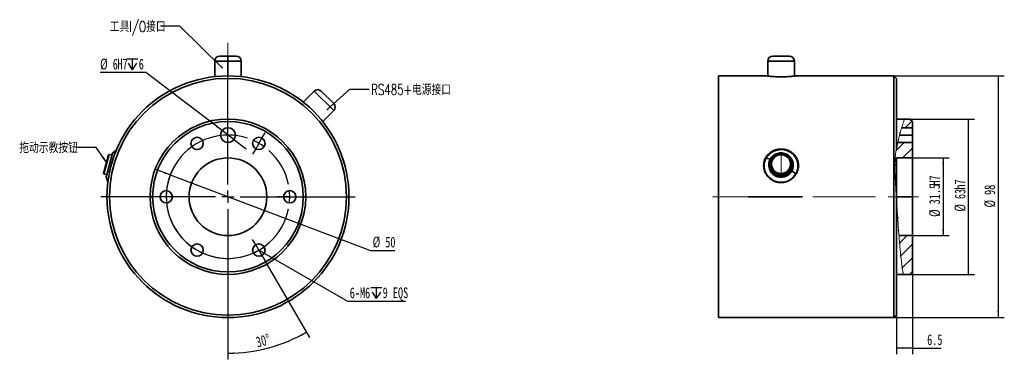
# Model space of a CAD drawing. Header units: millimetres. Extents: x 57 to 379, y 73 to 184.
import ezdxf

# ---------------------------------------------------------------- set-up
doc = ezdxf.new("R2010")
doc.units = ezdxf.units.MM
doc.linetypes.add('CENTERX2', pattern=[20.32, 12.7, -2.54, 2.54, -2.54])
doc.layers.add('10', color=7, linetype='Continuous')
doc.styles.add('SLDTEXTSTYLE0', font='TXT', dxfattribs={"width": 0.7})
doc.styles.add('SLDTEXTSTYLE1', font='TXT', dxfattribs={"width": 0.7, "bigfont": 'bigfont'})
doc.dimstyles.new('SLDDIMSTYLE0', dxfattribs={"dimtxt": 3.5, "dimasz": 2.1, "dimexe": 0, "dimexo": 0.0625, "dimgap": 0.875, "dimtad": 0, "dimtih": 1, "dimtoh": 1, "dimdec": 3, "dimlfac": 1.24, "dimrnd": 1e-09, "dimzin": 12, "dimdsep": 46, "dimtxsty": 'SLDTEXTSTYLE0', "dimsah": 1, "dimcen": 0, "dimadec": 0, "dimazin": 3, "dimtfac": 1, "dimtdec": 3, "dimtmove": 0, "dimatfit": 3, "dimfxl": 0, "dimfrac": 2, "dimtolj": 1, "dimtzin": 12, "dimarcsym": 0})
doc.dimstyles.new('SLDDIMSTYLE1', dxfattribs={"dimtxt": 3.5, "dimasz": 2.1, "dimexe": 0, "dimexo": 0.0625, "dimgap": 0.875, "dimtad": 0, "dimtih": 1, "dimtoh": 1, "dimdec": 3, "dimlfac": 1.24, "dimrnd": 1e-09, "dimzin": 12, "dimdsep": 46, "dimtxsty": 'SLDTEXTSTYLE0', "dimsah": 1, "dimcen": 0, "dimadec": 0, "dimazin": 3, "dimtfac": 1, "dimtdec": 3, "dimtmove": 0, "dimatfit": 3, "dimfxl": 0, "dimfrac": 2, "dimtolj": 1, "dimtzin": 12, "dimarcsym": 0})
doc.dimstyles.new('SLDDIMSTYLE2', dxfattribs={"dimtxt": 3.5, "dimasz": 2.1, "dimexe": 0, "dimexo": 0.0625, "dimgap": 0.875, "dimtad": 0, "dimtih": 1, "dimtoh": 1, "dimdec": 3, "dimlfac": 1.24, "dimrnd": 1e-09, "dimzin": 12, "dimdsep": 46, "dimtxsty": 'SLDTEXTSTYLE0', "dimsah": 1, "dimcen": 0, "dimadec": 0, "dimazin": 3, "dimtfac": 1, "dimtdec": 3, "dimtofl": 0, "dimtmove": 0, "dimatfit": 3, "dimfxl": 0, "dimfrac": 2, "dimtolj": 1, "dimtzin": 12, "dimarcsym": 0})
doc.dimstyles.new('SLDDIMSTYLE3', dxfattribs={"dimtxt": 3.5, "dimasz": 2.1, "dimexe": 0, "dimexo": 0.0625, "dimgap": 0.875, "dimtad": 2, "dimdec": 4, "dimlfac": 1.24, "dimzin": 12, "dimdsep": 46, "dimtxsty": 'SLDTEXTSTYLE0', "dimsah": 1, "dimcen": 0.09, "dimazin": 3, "dimtfac": 1, "dimtdec": 3, "dimtofl": 0, "dimtmove": 0, "dimatfit": 3, "dimfxl": 0, "dimfrac": 2, "dimtolj": 1, "dimtzin": 12, "dimarcsym": 0})
doc.dimstyles.new('SLDDIMSTYLE4', dxfattribs={"dimtxt": 0.18, "dimasz": 0.5, "dimexe": 0, "dimexo": 0.0625, "dimgap": 0, "dimtad": 0, "dimtih": 1, "dimtoh": 1, "dimdec": 0, "dimrnd": 1e-09, "dimzin": 0, "dimdsep": 46, "dimtxsty": 'Standard', "dimblk1": 'DOT', "dimblk2": 'DOT', "dimsah": 1, "dimcen": 0.09, "dimadec": 0, "dimazin": 0, "dimtfac": 0.5, "dimtdec": 0, "dimtofl": 0, "dimtmove": 0, "dimatfit": 3, "dimldrblk": 'DOT', "dimfxl": 0, "dimfrac": 2, "dimtolj": 1, "dimtzin": 0, "dimarcsym": 0})
doc.dimstyles.new('SLDDIMSTYLE5', dxfattribs={"dimtxt": 0.18, "dimasz": 2.1, "dimexe": 0, "dimexo": 0.0625, "dimgap": 0, "dimtad": 0, "dimtih": 1, "dimtoh": 1, "dimdec": 0, "dimrnd": 1e-09, "dimzin": 0, "dimdsep": 46, "dimtxsty": 'Standard', "dimsah": 1, "dimcen": 0.09, "dimadec": 0, "dimazin": 0, "dimtfac": 2.1, "dimtdec": 0, "dimtofl": 0, "dimtmove": 0, "dimatfit": 3, "dimfxl": 0, "dimfrac": 2, "dimtolj": 1, "dimtzin": 0, "dimarcsym": 0})
doc.dimstyles.new('SLDDIMSTYLE6', dxfattribs={"dimtxt": 3.5, "dimasz": 2.1, "dimexe": 0, "dimexo": 0.0625, "dimgap": 0.875, "dimtad": 2, "dimdec": 3, "dimlfac": 1.24, "dimrnd": 1e-09, "dimzin": 12, "dimdsep": 46, "dimtxsty": 'SLDTEXTSTYLE0', "dimsah": 1, "dimcen": 0.09, "dimadec": 0, "dimazin": 3, "dimtfac": 1, "dimtdec": 3, "dimtofl": 0, "dimtmove": 0, "dimatfit": 3, "dimfxl": 0, "dimfrac": 2, "dimtolj": 1, "dimtzin": 12, "dimarcsym": 0})

# ---------------------------------------------------------------- blocks, each defined once
blk = doc.blocks.new('_D')
at = {"layer": '10'}
for p, q in [((106.29, 133.29), (101.61, 135.06)), ((106.29, 133.29), (144, 119.02)), ((144, 119.02), (171.64, 108.56)), ((171.64, 108.56), (179.58, 108.56))]:
    blk.add_line(p, q, dxfattribs=at)
blk.add_arc((125.15, 126.15), 20.16, 153.6093, 311.4592, dxfattribs=at)
for points in [[(106.29, 133.29), (104.42, 134.27), (104.24, 133.8)], [(144, 119.02), (145.88, 118.04), (146.06, 118.51)]]:
    blk.add_solid(points, dxfattribs=at)
at = {"layer": '10', "char_height": 3.5, "attachment_point": 1, "style": 'SLDTEXTSTYLE0'}
for s, insert in [('%%c', (172.39, 113.09)), ('50', (176.51, 113.07))]:
    blk.add_mtext(s, dxfattribs=dict(at, insert=insert))
blk = doc.blocks.new('SW_SYMBOL_HOLE_DEPTH')
at = {"layer": '10', "color": 0}
for p, q in [((0, 875), (800, 875)), ((400, 875), (400, 75)), ((100, 555), (400, 75)), ((700, 555), (400, 75))]:
    blk.add_line(p, q, dxfattribs=at)
blk = doc.blocks.new('_D_1')
at = {"layer": '10'}
for p, q in [((98.29, 166.78), (83.41, 166.78)), ((123.22, 147.78), (98.29, 166.78)), ((127.07, 144.85), (123.22, 147.78)), ((127.07, 144.85), (131.05, 141.82))]:
    blk.add_line(p, q, dxfattribs=at)
blk.add_arc((125.15, 146.32), 2.42, 283.108, 0, dxfattribs=at)
for points in [[(123.22, 147.78), (121.7, 149.25), (121.4, 148.86)], [(127.07, 144.85), (128.59, 143.38), (128.89, 143.78)]]:
    blk.add_solid(points, dxfattribs=at)
at = {"layer": '10', "xscale": 0.004511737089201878, "yscale": 0.004511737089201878, "zscale": 0.004511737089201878}
blk.add_blockref('SW_SYMBOL_HOLE_DEPTH', (92.11, 167.3), dxfattribs=at)
at = {"layer": '10', "char_height": 3.5, "attachment_point": 1, "style": 'SLDTEXTSTYLE0'}
for s, insert in [('%%c', (83.41, 171.31)), ('6', (87.52, 171.29)), ('H7', (89.05, 171.29)), ('6', (96.01, 171.29))]:
    blk.add_mtext(s, dxfattribs=dict(at, insert=insert))
blk = doc.blocks.new('_D_2')
at = {"layer": '10'}
for p, q in [((135.23, 108.69), (136.97, 107.69)), ((136.97, 107.69), (164.16, 91.99)), ((164.16, 91.99), (183.17, 91.99))]:
    blk.add_line(p, q, dxfattribs=at)
blk.add_solid([(136.97, 107.69), (138.67, 106.42), (138.92, 106.85)], dxfattribs=at)
at = {"layer": '10', "xscale": 0.004511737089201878, "yscale": 0.004511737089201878, "zscale": 0.004511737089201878}
blk.add_blockref('SW_SYMBOL_HOLE_DEPTH', (171.77, 92.5), dxfattribs=at)
at = {"layer": '10', "char_height": 3.5, "attachment_point": 1, "style": 'SLDTEXTSTYLE0'}
for s, insert in [('6-M6', (164.91, 96.5)), ('9 EQS', (175.67, 96.5))]:
    blk.add_mtext(s, dxfattribs=dict(at, insert=insert))
blk = doc.blocks.new('_D_3')
at = {"layer": '10'}
for p, q in [((137.24, 105.2), (151.73, 80.11)), ((125.15, 84.62), (125.15, 72.98))]:
    blk.add_line(p, q, dxfattribs=at)
blk.add_arc((125.15, 126.15), 51.17, 270, 300, dxfattribs=at)
for points in [[(150.73, 81.84), (148.77, 81.05), (149.01, 80.61)], [(125.15, 74.98), (127.25, 74.78), (127.24, 75.28)]]:
    blk.add_solid(points, dxfattribs=at)
at = {"layer": '10', "insert": (133.95, 80.23), "char_height": 3.5, "attachment_point": 1, "rotation": 14.614, "style": 'SLDTEXTSTYLE0'}
blk.add_mtext('30°', dxfattribs=at)
blk = doc.blocks.new('_Dot')
at = {"color": 0, "linetype": 'ByBlock', "lineweight": -2}
blk.add_line((-0.5, 0), (-1, 0), dxfattribs=at)
at = {"color": 0, "linetype": 'ByBlock', "const_width": 0.5}
blk.add_lwpolyline([(-0.25, 0, 1), (0.25, 0, 1)], format="xyb", close=True, dxfattribs=at)
blk = doc.blocks.new('SW_CENTERMARKSYMBOL_0')
at = {"layer": '10', "color": 0}
for p, q in [((0, 4.03), (0, 41.53)), ((-4.03, 0), (-41.53, 0)), ((0, 0), (-2.02, 0)), ((0, 0), (0, 2.02)), ((0, 0), (0, -2.02)), ((0, 0), (2.02, 0)), ((4.03, 0), (41.53, 0)), ((0, -4.03), (0, -41.53))]:
    blk.add_line(p, q, dxfattribs=at)
blk = doc.blocks.new('SW_CENTERMARKSYMBOL_1')
at = {"layer": '10', "color": 0}
for p, q in [((1.01, 1.75), (2.02, 3.49)), ((-10.08, -13.43), (-10.08, 2.02)), ((0, 0), (-1.01, -1.75)), ((0, 0), (1.01, 1.75)), ((-1.01, -1.75), (-2.02, -3.49)), ((-10.08, -17.46), (-10.08, -15.44)), ((-14.11, -17.46), (-29.56, -17.46)), ((-10.08, -17.46), (-12.1, -17.46)), ((-10.08, -17.46), (-10.08, -19.48)), ((-10.08, -17.46), (-8.06, -17.46)), ((-6.05, -17.46), (9.4, -17.46)), ((8.06, -17.46), (6.05, -17.46)), ((10.08, -17.46), (8.06, -17.46)), ((10.08, -17.46), (12.1, -17.46)), ((12.1, -17.46), (14.11, -17.46)), ((-10.08, -21.49), (-10.08, -36.94)), ((-1.01, -33.17), (-2.02, -31.43)), ((0, -34.92), (-1.01, -33.17)), ((0, -34.92), (1.01, -36.67)), ((1.01, -36.67), (2.02, -38.41))]:
    blk.add_line(p, q, dxfattribs=at)
for start, end in [(71.4592, 288.5408), (60, 65.7296), (54.2704, 60), (11.4592, 48.5408), (0, 5.7296), (354.2704, 0), (311.4592, 348.5408), (294.2704, 300), (300, 305.7296)]:
    blk.add_arc((-10.08, -17.46), 20.16, start, end, dxfattribs=at)
blk = doc.blocks.new('_D_4')
at = {"layer": '10'}
for p, q in [((348.64, 138.86), (360.64, 138.86)), ((358.64, 138.86), (358.64, 113.45)), ((348.64, 113.45), (360.64, 113.45))]:
    blk.add_line(p, q, dxfattribs=at)
for points in [[(358.64, 138.86), (358.39, 136.76), (358.89, 136.76)], [(358.64, 113.45), (358.89, 115.55), (358.39, 115.55)]]:
    blk.add_solid(points, dxfattribs=at)
at = {"layer": '10', "char_height": 3.5, "attachment_point": 1, "rotation": 90, "style": 'SLDTEXTSTYLE0'}
for s, insert in [('H7', (354.13, 129.82)), ('31.5', (354.13, 123.68)), ('%%c', (354.12, 119.57))]:
    blk.add_mtext(s, dxfattribs=dict(at, insert=insert))
blk = doc.blocks.new('_D_5')
at = {"layer": '10'}
for p, q in [((347.84, 151.56), (368.95, 151.56)), ((366.95, 100.75), (366.95, 151.56)), ((347.84, 100.75), (368.95, 100.75))]:
    blk.add_line(p, q, dxfattribs=at)
for points in [[(366.95, 151.56), (366.7, 149.46), (367.2, 149.46)], [(366.95, 100.75), (367.2, 102.85), (366.7, 102.85)]]:
    blk.add_solid(points, dxfattribs=at)
at = {"layer": '10', "char_height": 3.5, "attachment_point": 1, "rotation": 90, "style": 'SLDTEXTSTYLE0'}
for s, insert in [('h7', (362.43, 128.47)), ('63', (362.43, 125.4)), ('%%c', (362.42, 121.29))]:
    blk.add_mtext(s, dxfattribs=dict(at, insert=insert))
blk = doc.blocks.new('_D_6')
at = {"layer": '10'}
for p, q in [((348.64, 101.56), (348.64, 74.64)), ((343.4, 87.45), (343.4, 74.64)), ((348.64, 76.64), (343.4, 76.64)), ((348.64, 76.64), (358.05, 76.64))]:
    blk.add_line(p, q, dxfattribs=at)
for points in [[(343.4, 76.64), (345.5, 76.39), (345.5, 76.89)], [(348.64, 76.64), (346.54, 76.89), (346.54, 76.39)]]:
    blk.add_solid(points, dxfattribs=at)
at = {"layer": '10', "insert": (353.45, 81.15), "char_height": 3.5, "attachment_point": 1, "style": 'SLDTEXTSTYLE0'}
blk.add_mtext('6.5', dxfattribs=at)
blk = doc.blocks.new('_D_7')
at = {"layer": '10'}
for p, q in [((342.6, 165.67), (378.64, 165.67)), ((376.64, 165.67), (376.64, 86.64)), ((342.6, 86.64), (378.64, 86.64))]:
    blk.add_line(p, q, dxfattribs=at)
for points in [[(376.64, 165.67), (376.39, 163.57), (376.89, 163.57)], [(376.64, 86.64), (376.89, 88.74), (376.39, 88.74)]]:
    blk.add_solid(points, dxfattribs=at)
at = {"layer": '10', "char_height": 3.5, "attachment_point": 1, "rotation": 90, "style": 'SLDTEXTSTYLE0'}
for s, insert in [('98', (372.13, 126.75)), ('%%c', (372.12, 122.64))]:
    blk.add_mtext(s, dxfattribs=dict(at, insert=insert))

msp = doc.modelspace()

# ---------------------------------------------------------------- hatches: boundary and pattern name
at = {"linetype": 'Continuous', "lineweight": 18}
h = msp.add_hatch(dxfattribs=at)
h.set_pattern_fill('ANSI31', angle=3e-322, style=0)
edge = h.paths.add_edge_path(flags=0)
edge.add_line((345.651233, 100.751709), (347.837119, 100.751709))
edge.add_line((347.837119, 100.751709), (348.64357, 101.55816))
edge.add_line((348.64357, 101.55816), (348.64357, 113.453321))
edge.add_line((348.64357, 113.453321), (344.242057, 113.453321))
edge.add_spline(control_points=[(344.242057, 113.453321), (344.585022, 109.054366), (345.027366, 104.583989), (345.651233, 100.751709)], knot_values=[0.3082701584, 0.3082701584, 0.3082701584, 0.3082701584, 0.3834147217, 0.3834147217, 0.3834147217, 0.3834147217], weights=[1, 1, 1, 1], degree=3, periodic=0)
at = {"layer": '10', "linetype": 'Continuous', "lineweight": 18}
h = msp.add_hatch(dxfattribs=at)
h.set_pattern_fill('ANSI31', color=256, style=0)
edge = h.paths.add_edge_path(flags=0)
edge.add_spline(control_points=[(344.43766, 146.316225), (344.494799, 146.52597), (344.55343, 146.737058), (344.610642, 146.9397), (344.683889, 147.19914), (344.756483, 147.450631), (344.822051, 147.674469), (344.885018, 147.889427), (344.943067, 148.084296), (344.990829, 148.243294), (345.037652, 148.399165), (345.075735, 148.524449), (345.101211, 148.608011), (345.126704, 148.691634), (345.140198, 148.73558), (345.140198, 148.73558)], knot_values=[0, 0, 0, 0, 0.0008086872, 0.0008086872, 0.0008086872, 0.0018495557, 0.0018495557, 0.0018495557, 0.00284865, 0.00284865, 0.00284865, 0.003828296, 0.003828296, 0.003828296, 0.0048091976, 0.0048091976, 0.0048091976, 0.0048091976], weights=[1, 1, 1, 1, 1, 1, 1, 1, 1, 1, 1, 1, 1, 1, 1, 1], degree=3, periodic=0)
edge.add_spline(control_points=[(345.140198, 148.73558), (345.411167, 149.620015), (345.712126, 150.557475), (346.045798, 151.55816)], knot_values=[0.9802763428, 0.9802763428, 0.9802763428, 0.9802763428, 1, 1, 1, 1], weights=[1, 1, 1, 1], degree=3, periodic=0)
edge.add_spline(control_points=[(346.045798, 151.55816), (346.045798, 151.55816), (345.921983, 151.191746), (345.69373, 150.488295), (345.441976, 149.712419), (345.054129, 148.507774), (344.619946, 146.972625), (344.208674, 145.518484), (343.743359, 143.736028), (343.401635, 141.722838)], knot_values=[0, 0, 0, 0, 0.0091525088, 0.0091525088, 0.0091525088, 0.0192653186, 0.0192653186, 0.0192653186, 0.0288269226, 0.0288269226, 0.0288269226, 0.0288269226], weights=[1, 1, 1, 1, 1, 1, 1, 1, 1, 1], degree=3, periodic=0)
edge.add_spline(control_points=[(343.401635, 141.722838), (343.042653, 139.607983), (342.8707, 137.188923), (342.918899, 134.720936), (342.973695, 131.915169), (343.21726, 129.007099), (343.401635, 126.154934)], knot_values=[0, 0, 0, 0, 0.0093716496, 0.0093716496, 0.0093716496, 0.0199391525, 0.0199391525, 0.0199391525, 0.0199391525], weights=[1, 1, 1, 1, 1, 1, 1], degree=3, periodic=0)
edge.add_spline(control_points=[(343.401635, 126.154934), (343.585796, 123.306068), (343.75389, 120.416736), (343.934083, 117.728911), (344.114275, 115.041105), (344.309291, 112.480517), (344.509495, 110.259168), (344.709737, 108.037402), (344.920701, 106.093543), (345.107314, 104.587967), (345.294023, 103.081612), (345.459453, 101.972177), (345.555454, 101.354088), (345.617431, 100.955055), (345.651233, 100.751709), (345.651233, 100.751709)], knot_values=[0, 0, 0, 0, 0.0106199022, 0.0106199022, 0.0106199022, 0.0212396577, 0.0212396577, 0.0212396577, 0.0318613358, 0.0318613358, 0.0318613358, 0.0424899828, 0.0424899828, 0.0424899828, 0.0492940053, 0.0492940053, 0.0492940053, 0.0492940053], weights=[1, 1, 1, 1, 1, 1, 1, 1, 1, 1, 1, 1, 1, 1, 1, 1], degree=3, periodic=0)
edge.add_spline(control_points=[(345.651233, 100.751709), (345.027366, 104.583989), (344.585022, 109.054366), (344.242057, 113.453321)], knot_values=[0.6165852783, 0.6165852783, 0.6165852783, 0.6165852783, 0.6917298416, 0.6917298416, 0.6917298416, 0.6917298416], weights=[1, 1, 1, 1], degree=3, periodic=0)
edge.add_spline(control_points=[(344.242057, 113.453321), (344.242057, 113.453321), (344.234016, 113.555844), (344.218514, 113.757182), (344.194685, 114.066655), (344.152407, 114.62054), (344.098002, 115.372388), (344.043515, 116.125391), (343.975633, 117.097798), (343.902139, 118.208582), (343.828602, 119.319994), (343.747584, 120.600683), (343.664386, 121.944271), (343.581189, 123.287833), (343.493658, 124.731387), (343.401635, 126.154934)], knot_values=[0, 0, 0, 0, 0.003445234, 0.003445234, 0.003445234, 0.0087851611, 0.0087851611, 0.0087851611, 0.0141332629, 0.0141332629, 0.0141332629, 0.0194843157, 0.0194843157, 0.0194843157, 0.0248351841, 0.0248351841, 0.0248351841, 0.0248351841], weights=[1, 1, 1, 1, 1, 1, 1, 1, 1, 1, 1, 1, 1, 1, 1, 1], degree=3, periodic=0)
edge.add_spline(control_points=[(343.401635, 126.154934), (342.892125, 134.036745), (342.453821, 137.769252), (343.832881, 143.89687)], knot_values=[0.7699286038, 0.7699286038, 0.7699286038, 0.7699286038, 0.9400277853, 0.9400277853, 0.9400277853, 0.9400277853], weights=[1, 1, 1, 1], degree=3, periodic=0)
edge.add_spline(control_points=[(343.832881, 143.89687), (343.832881, 143.89687), (343.83629, 143.912049), (343.843044, 143.941925), (343.854849, 143.994143), (343.877331, 144.093356), (343.909154, 144.230242), (343.941953, 144.37133), (343.985694, 144.556537), (344.037352, 144.768391), (344.090138, 144.984869), (344.152772, 145.235427), (344.22039, 145.497472), (344.287956, 145.759313), (344.362396, 146.039948), (344.43766, 146.316225)], knot_values=[0, 0, 0, 0, 0.0005791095, 0.0005791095, 0.0005791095, 0.0016015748, 0.0016015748, 0.0016015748, 0.0026559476, 0.0026559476, 0.0026559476, 0.0037333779, 0.0037333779, 0.0037333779, 0.0048093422, 0.0048093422, 0.0048093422, 0.0048093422], weights=[1, 1, 1, 1, 1, 1, 1, 1, 1, 1, 1, 1, 1, 1, 1, 1], degree=3, periodic=0)
edge = h.paths.add_edge_path(flags=0)
edge.add_spline(control_points=[(343.401635, 126.154934), (343.40622, 126.084005), (343.410795, 126.012976), (343.415325, 125.942438), (343.429732, 125.718079), (343.443927, 125.49471), (343.456804, 125.290786), (343.469657, 125.087248), (343.481553, 124.897492), (343.49157, 124.737214), (343.501572, 124.577167), (343.509975, 124.442121), (343.516119, 124.343284), (343.52226, 124.244485), (343.526312, 124.179153), (343.527951, 124.152729), (343.529591, 124.126283), (343.52886, 124.138084), (343.525816, 124.187145), (343.522766, 124.236289), (343.517312, 124.324179), (343.509888, 124.443466), (343.50245, 124.562977), (343.49283, 124.717311), (343.481785, 124.893583), (343.470729, 125.070031), (343.457939, 125.273341), (343.444411, 125.486607), (343.430884, 125.699864), (343.416242, 125.928963), (343.401635, 126.154934)], knot_values=[0, 0, 0, 0, 0.000264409, 0.000264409, 0.000264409, 0.0011162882, 0.0011162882, 0.0011162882, 0.0019665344, 0.0019665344, 0.0019665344, 0.0028155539, 0.0028155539, 0.0028155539, 0.0036642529, 0.0036642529, 0.0036642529, 0.0045136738, 0.0045136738, 0.0045136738, 0.0053645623, 0.0053645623, 0.0053645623, 0.0062170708, 0.0062170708, 0.0062170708, 0.0070704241, 0.0070704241, 0.0070704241, 0.0079237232, 0.0079237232, 0.0079237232, 0.0079237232], weights=[1, 1, 1, 1, 1, 1, 1, 1, 1, 1, 1, 1, 1, 1, 1, 1, 1, 1, 1, 1, 1, 1, 1, 1, 1, 1, 1, 1, 1, 1, 1], degree=3, periodic=0)
edge = h.paths.add_edge_path(flags=0)
edge.add_spline(control_points=[(343.770383, 143.615124), (343.738829, 143.47075), (343.707815, 143.325416), (343.67836, 143.183949), (343.633033, 142.96625), (343.59048, 142.753047), (343.553657, 142.5617), (343.517205, 142.372289), (343.485372, 142.19929), (343.459959, 142.0573), (343.434536, 141.915256), (343.414803, 141.800418), (343.401635, 141.722838)], knot_values=[0, 0, 0, 0, 0.0005497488, 0.0005497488, 0.0005497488, 0.0014025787, 0.0014025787, 0.0014025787, 0.0022468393, 0.0022468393, 0.0022468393, 0.0030916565, 0.0030916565, 0.0030916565, 0.0030916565], weights=[1, 1, 1, 1, 1, 1, 1, 1, 1, 1, 1, 1, 1], degree=3, periodic=0)
edge.add_spline(control_points=[(343.401635, 141.722838), (343.409131, 141.767), (343.418693, 141.822868), (343.430193, 141.888824), (343.450845, 142.007267), (343.478351, 142.161561), (343.511238, 142.337858), (343.544601, 142.516707), (343.584498, 142.723278), (343.62819, 142.939436), (343.671858, 143.155475), (343.720544, 143.387086), (343.770383, 143.615124)], knot_values=[0, 0, 0, 0, 0.0004768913, 0.0004768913, 0.0004768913, 0.0013421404, 0.0013421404, 0.0013421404, 0.0022199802, 0.0022199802, 0.0022199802, 0.0030969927, 0.0030969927, 0.0030969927, 0.0030969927], weights=[1, 1, 1, 1, 1, 1, 1, 1, 1, 1, 1, 1, 1], degree=3, periodic=0)
edge.add_spline(control_points=[(343.770383, 143.615124), (343.786354, 143.688197), (343.802527, 143.761333), (343.818758, 143.833918), (343.869304, 144.059947), (343.921363, 144.284551), (343.97021, 144.489749), (344.017693, 144.689214), (344.063359, 144.875589), (344.102826, 145.033983), (344.141271, 145.188278), (344.174791, 145.31997), (344.199952, 145.418041), (344.224887, 145.51523), (344.242227, 145.581876), (344.250063, 145.611995), (344.258013, 145.642553), (344.256368, 145.636275), (344.245322, 145.593759), (344.233941, 145.549955), (344.212262, 145.466421), (344.182852, 145.351223), (344.152647, 145.232913), (344.113448, 145.0778), (344.06966, 144.900166), (344.025543, 144.721195), (343.975546, 144.514264), (343.924717, 144.29698), (343.873898, 144.079735), (343.820853, 143.846049), (343.770383, 143.615124)], knot_values=[0, 0, 0, 0, 0.0002782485, 0.0002782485, 0.0002782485, 0.0011555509, 0.0011555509, 0.0011555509, 0.0020079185, 0.0020079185, 0.0020079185, 0.0028380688, 0.0028380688, 0.0028380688, 0.0036609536, 0.0036609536, 0.0036609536, 0.0044963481, 0.0044963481, 0.0044963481, 0.0053575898, 0.0053575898, 0.0053575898, 0.0062422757, 0.0062422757, 0.0062422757, 0.0071333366, 0.0071333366, 0.0071333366, 0.0080240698, 0.0080240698, 0.0080240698, 0.0080240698], weights=[1, 1, 1, 1, 1, 1, 1, 1, 1, 1, 1, 1, 1, 1, 1, 1, 1, 1, 1, 1, 1, 1, 1, 1, 1, 1, 1, 1, 1, 1, 1], degree=3, periodic=0)
edge = h.paths.add_edge_path(flags=0)
edge.add_spline(control_points=[(344.656202, 108.694745), (344.64925, 108.765971), (344.642326, 108.8373), (344.635488, 108.908138), (344.613846, 109.132347), (344.592696, 109.355594), (344.573665, 109.559489), (344.55471, 109.762572), (344.537332, 109.952002), (344.522797, 110.112117), (344.508302, 110.271781), (344.49623, 110.406651), (344.487427, 110.505501), (344.478631, 110.604277), (344.472854, 110.669788), (344.470494, 110.696543), (344.468129, 110.723339), (344.469126, 110.711992), (344.473415, 110.663457), (344.477719, 110.614757), (344.485459, 110.527267), (344.496096, 110.408375), (344.506778, 110.288994), (344.520683, 110.134636), (344.536813, 109.958315), (344.552982, 109.781561), (344.571845, 109.577831), (344.591987, 109.36417), (344.612127, 109.150528), (344.634111, 108.921054), (344.656202, 108.694745)], knot_values=[0, 0, 0, 0, 0.0002662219, 0.0002662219, 0.0002662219, 0.0011196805, 0.0011196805, 0.0011196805, 0.0019697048, 0.0019697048, 0.0019697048, 0.0028173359, 0.0028173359, 0.0028173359, 0.0036643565, 0.0036643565, 0.0036643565, 0.0045127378, 0.0045127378, 0.0045127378, 0.005364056, 0.005364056, 0.005364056, 0.0062189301, 0.0062189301, 0.0062189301, 0.007075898, 0.007075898, 0.007075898, 0.0079327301, 0.0079327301, 0.0079327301, 0.0079327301], weights=[1, 1, 1, 1, 1, 1, 1, 1, 1, 1, 1, 1, 1, 1, 1, 1, 1, 1, 1, 1, 1, 1, 1, 1, 1, 1, 1, 1, 1, 1, 1], degree=3, periodic=0)
edge.add_spline(control_points=[(344.656202, 108.694745), (344.663154, 108.623531), (344.670155, 108.552221), (344.677146, 108.481411), (344.699319, 108.256827), (344.72181, 108.03329), (344.742684, 107.829199), (344.763448, 107.626191), (344.783175, 107.436878), (344.800054, 107.27685), (344.816854, 107.117568), (344.831281, 106.982967), (344.84193, 106.884227), (344.852565, 106.785626), (344.859714, 106.720105), (344.86265, 106.693184), (344.865594, 106.666188), (344.864378, 106.677273), (344.859129, 106.725496), (344.853853, 106.773973), (344.844358, 106.861331), (344.831615, 106.980125), (344.81881, 107.099501), (344.80238, 107.253943), (344.783927, 107.430401), (344.765443, 107.607167), (344.744427, 107.810931), (344.722795, 108.024704), (344.701163, 108.238466), (344.678322, 108.468147), (344.656202, 108.694745)], knot_values=[0, 0, 0, 0, 0.0002661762, 0.0002661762, 0.0002661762, 0.0011212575, 0.0011212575, 0.0011212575, 0.0019717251, 0.0019717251, 0.0019717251, 0.0028181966, 0.0028181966, 0.0028181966, 0.0036635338, 0.0036635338, 0.0036635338, 0.0045112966, 0.0045112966, 0.0045112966, 0.0053636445, 0.0053636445, 0.0053636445, 0.0062202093, 0.0062202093, 0.0062202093, 0.0070782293, 0.0070782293, 0.0070782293, 0.0079361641, 0.0079361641, 0.0079361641, 0.0079361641], weights=[1, 1, 1, 1, 1, 1, 1, 1, 1, 1, 1, 1, 1, 1, 1, 1, 1, 1, 1, 1, 1, 1, 1, 1, 1, 1, 1, 1, 1, 1, 1], degree=3, periodic=0)
h = msp.add_hatch(dxfattribs=at)
h.set_pattern_fill('ANSI31', color=256, style=0)
edge = h.paths.add_edge_path(flags=0)
edge.add_line((347.837119, 151.55816), (346.045798, 151.55816))
edge.add_spline(control_points=[(346.045798, 151.55816), (345.712126, 150.557475), (345.411167, 149.620015), (345.140198, 148.73558)], knot_values=[0, 0, 0, 0, 0.0197236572, 0.0197236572, 0.0197236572, 0.0197236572], weights=[1, 1, 1, 1], degree=3, periodic=0)
edge.add_line((345.140198, 148.73558), (348.64357, 148.73558))
edge.add_line((348.64357, 148.73558), (348.64357, 150.751709))
edge.add_line((348.64357, 150.751709), (347.837119, 151.55816))
h = msp.add_hatch(dxfattribs=at)
h.set_pattern_fill('ANSI31', color=256, style=0)
edge = h.paths.add_edge_path(flags=0)
edge.add_spline(control_points=[(343.832881, 143.89687), (342.453821, 137.769252), (342.892125, 134.036745), (343.401635, 126.154934)], knot_values=[0.0599722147, 0.0599722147, 0.0599722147, 0.0599722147, 0.2300713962, 0.2300713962, 0.2300713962, 0.2300713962], weights=[1, 1, 1, 1], degree=3, periodic=0)
edge.add_line((343.401635, 126.154934), (343.401635, 138.856547))
edge.add_line((343.401635, 138.856547), (348.64357, 138.856547))
edge.add_line((348.64357, 138.856547), (348.64357, 143.89687))
edge.add_line((348.64357, 143.89687), (343.832881, 143.89687))

# ---------------------------------------------------------------- linework, layer by layer
at = {"color": 7, "linetype": 'Continuous', "lineweight": 35}
for p, q in [((120.806041, 170.509773), (120.806041, 165.431852)), ((125.147492, 170.509773), (120.806041, 170.509773)), ((122.418944, 172.122676), (125.147492, 172.122676)), ((125.147492, 172.122676), (127.876041, 172.122676)), ((125.147492, 170.509773), (125.147492, 172.122676)), ((125.147492, 170.509773), (125.147492, 165.671063)), ((129.488944, 170.509773), (125.147492, 170.509773)), ((129.488944, 165.431852), (129.488944, 170.509773)), ((301.398893, 170.509773), (301.398893, 165.613479)), ((310.081796, 170.509773), (301.398893, 170.509773)), ((303.011796, 172.122676), (308.468893, 172.122676)), ((310.081796, 170.509773), (310.081796, 165.61335)), ((300.901635, 165.671063), (285.337119, 165.671063)), ((285.337119, 126.154934), (285.337119, 165.671063)), ((342.595183, 165.671063), (310.579054, 165.671063)), ((343.401635, 164.864612), (342.595183, 165.671063)), ((342.595183, 86.638805), (342.595183, 165.671063)), ((343.401635, 164.864612), (343.401635, 141.722838)), ((153.31824, 160.711401), (149.713737, 157.106898)), ((159.703959, 154.325682), (153.31824, 160.711401)), ((155.59923, 160.711401), (159.703959, 156.606672)), ((159.703959, 154.325682), (156.099456, 150.721179)), ((346.045798, 151.55816), (343.401635, 151.55816)), ((347.837119, 151.55816), (346.045798, 151.55816)), ((348.64357, 150.751709), (347.837119, 151.55816)), ((348.64357, 148.73558), (345.140198, 148.73558)), ((348.64357, 150.751709), (348.64357, 148.73558)), ((348.64357, 146.316225), (348.64357, 148.73558)), ((344.440204, 146.316225), (348.64357, 146.316225)), ((348.64357, 143.89687), (348.64357, 146.316225)), ((305.740344, 141.767805), (305.740344, 141.665492)), ((343.832881, 143.89687), (348.64357, 143.89687)), ((348.64357, 143.89687), (348.64357, 138.856547)), ((84.489024, 133.793228), (86.11708, 139.869213)), ((86.314619, 139.983262), (84.603074, 133.595688)), ((85.932553, 134.662511), (87.469328, 140.397831)), ((87.496895, 140.439971), (85.941768, 134.636157)), ((87.288335, 139.722356), (86.314619, 139.983262)), ((88.686322, 141.39001), (87.496895, 140.439971)), ((302.18932, 138.412842), (300.894464, 138.819524)), ((302.231228, 138.394626), (302.085022, 138.111242)), ((348.64357, 138.856547), (343.401635, 138.856547)), ((343.401635, 126.154934), (343.401635, 138.856547)), ((348.64357, 126.154934), (348.64357, 138.856547)), ((300.175828, 136.225807), (300.175828, 136.194609)), ((302.07099, 136.528569), (302.07099, 136.518132)), ((302.312925, 136.528569), (302.312925, 136.518132)), ((302.433893, 136.789475), (302.433893, 136.528569)), ((302.525921, 138.22748), (302.525921, 138.237916)), ((309.046796, 136.528569), (309.046796, 136.789475)), ((309.167764, 136.518132), (309.167764, 136.528569)), ((309.409699, 136.518132), (309.409699, 136.528569)), ((311.30486, 136.194609), (311.30486, 136.225807)), ((84.603074, 133.595688), (85.576789, 133.334782)), ((85.395796, 132.659306), (85.932553, 134.662511)), ((85.941768, 134.636157), (85.3986, 132.609028)), ((85.3986, 132.609028), (85.953655, 131.191557)), ((85.941768, 134.636157), (86.435095, 134.084294)), ((308.742828, 134.921489), (308.742828, 134.931926)), ((309.221339, 134.613999), (309.249461, 134.662511)), ((309.249461, 134.662511), (309.277949, 134.71339)), ((309.291368, 134.636157), (310.586225, 133.665696)), ((310.614964, 133.63361), (310.614964, 133.602412)), ((100.550718, 126.154934), (99.744267, 126.154934)), ((150.550718, 126.154934), (149.744267, 126.154934)), ((285.337119, 86.638805), (285.337119, 126.154934)), ((295.014538, 126.154934), (312.756473, 126.154934)), ((343.401635, 126.154934), (343.401635, 87.445257)), ((343.401635, 126.154934), (348.64357, 126.154934)), ((348.64357, 113.453321), (348.64357, 126.154934)), ((344.242057, 113.453321), (348.64357, 113.453321)), ((348.64357, 113.453321), (348.64357, 101.55816)), ((343.401635, 100.751709), (345.651233, 100.751709)), ((345.651233, 100.751709), (347.837119, 100.751709)), ((347.837119, 100.751709), (348.64357, 101.55816)), ((342.595183, 86.638805), (343.401635, 87.445257)), ((285.337119, 86.638805), (342.595183, 86.638805))]:
    msp.add_line(p, q, dxfattribs=at)
at = {"color": 7, "linetype": 'Continuous', "lineweight": 35, "flags": 128}
for points in [[(300.865725, 138.818003), (301.276549, 139.435003), (301.770526, 139.992221), (302.338453, 140.479279), (302.969751, 140.887102), (303.652659, 141.208094), (304.374458, 141.436275), (305.1217, 141.567396), (305.880466, 141.599012), (306.636622, 141.530536), (307.376082, 141.363243), (308.085072, 141.100249), (308.750384, 140.746453), (309.359624, 140.308447), (309.901444, 139.794388), (310.36575, 139.213854), (310.743894, 138.577658), (311.028832, 137.897651), (311.215255, 137.186501), (311.29969, 136.457455), (311.280566, 135.724094), (311.158237, 135.000079), (310.934984, 134.298897), (310.614964, 133.63361)], [(310.586225, 133.665696), (310.904358, 134.327061), (311.126295, 135.024109), (311.247902, 135.743856), (311.266914, 136.472893), (311.182976, 137.197641), (310.997653, 137.904598), (310.714395, 138.580596), (310.338481, 139.213041), (309.876911, 139.790153), (309.338286, 140.30118), (308.732637, 140.736605), (308.071248, 141.088314), (307.366439, 141.349758), (306.631338, 141.516065), (305.87964, 141.584137), (305.125347, 141.552707), (304.38251, 141.42236), (303.664968, 141.195523), (302.986085, 140.876424), (302.358509, 140.471005), (301.793931, 139.98682), (301.302866, 139.432886), (300.894464, 138.819524)], [(310.614964, 133.63361), (310.20414, 133.01661), (309.710163, 132.459392), (309.142236, 131.972334), (308.510938, 131.564511), (307.828029, 131.243519), (307.106231, 131.015338), (306.358989, 130.884218), (305.600223, 130.852601), (304.844066, 130.921077), (304.104606, 131.08837), (303.395617, 131.351364), (302.730305, 131.70516), (302.121065, 132.143166), (301.579245, 132.657225), (301.114938, 133.237759), (300.736794, 133.873955), (300.451857, 134.553962), (300.265434, 135.265112), (300.180999, 135.994158), (300.200123, 136.727519), (300.322451, 137.451534), (300.545705, 138.152716), (300.865725, 138.818003)], [(300.894464, 138.819524), (300.576331, 138.158159), (300.354393, 137.461111), (300.232786, 136.741364), (300.213775, 136.012327), (300.297712, 135.287579), (300.483036, 134.580622), (300.766294, 133.904625), (301.142208, 133.272179), (301.603777, 132.695068), (302.142403, 132.18404), (302.748051, 131.748616), (303.409441, 131.396906), (304.11425, 131.135463), (304.849351, 130.969156), (305.601049, 130.901083), (306.355342, 130.932513), (307.098178, 131.062861), (307.815721, 131.289697), (308.494604, 131.608796), (309.122179, 132.014215), (309.686758, 132.498401), (310.177822, 133.052334), (310.586225, 133.665696)], [(300.894464, 138.819524), (300.888113, 138.821342), (300.882421, 138.8226), (300.877467, 138.823283), (300.873317, 138.823379), (300.87003, 138.822889), (300.867649, 138.821819), (300.866207, 138.820183), (300.865725, 138.818003)], [(302.788836, 139.144548), (302.597065, 138.927076), (302.231228, 138.394626)], [(305.740344, 139.869213), (305.162422, 139.817485), (304.604181, 139.664064), (304.08463, 139.414173), (303.621463, 139.076324), (303.230451, 138.66202), (302.924911, 138.18537), (302.715248, 137.662606), (302.6086, 137.111531), (302.6086, 136.550909), (302.715248, 135.999834), (302.924911, 135.47707), (303.230451, 135.00042), (303.621463, 134.586116), (304.08463, 134.248267), (304.604181, 133.998376), (305.162422, 133.844955), (305.740344, 133.793227), (306.318266, 133.844955), (306.876508, 133.998376), (307.396058, 134.248267), (307.859226, 134.586116), (308.250237, 135.00042), (308.555777, 135.47707), (308.765441, 135.999834), (308.872089, 136.550909), (308.872089, 137.111531), (308.765441, 137.662606), (308.555777, 138.18537), (308.250237, 138.66202), (307.859226, 139.076324), (307.396058, 139.414173), (306.876508, 139.664064), (306.318266, 139.817485), (305.740344, 139.869213)]]:
    msp.add_lwpolyline(points, dxfattribs=at)
at = {"color": 7, "linetype": 'Continuous', "lineweight": 35}
for radius in [39.516129, 38.709677]:
    msp.add_circle((125.147492, 126.154934), radius, dxfattribs=at)
for centre, radius, start, end in [((122.418944, 170.509773), 1.612903, 90, 180), ((127.876041, 170.509773), 1.612903, 0, 90), ((303.011796, 170.509773), 1.612903, 90, 180), ((308.468893, 170.509773), 1.612903, 0, 90), ((154.458735, 159.570906), 1.612903, 45, 135), ((158.563464, 155.466177), 1.612903, 315, 45), ((125.147492, 126.154934), 25.403226, 0, 180), ((125.147492, 126.154934), 24.596774, 0, 180), ((125.147492, 146.316225), 2.419355, 0, 180), ((115.066847, 143.615124), 2.016129, 0, 180), ((125.147492, 146.316225), 2.419355, 180, 0), ((135.228137, 143.615124), 2.016129, 0, 180), ((115.066847, 143.615124), 2.016129, 180, 0), ((135.228137, 143.615124), 2.016129, 180, 0), ((305.640787, 136.07966), 5.586719, 88.97891533, 179.03513906), ((305.839902, 136.07966), 5.586719, 0.96486094, 91.02108467), ((86.272874, 139.827468), 0.16129, 75, 165), ((87.547225, 140.376959), 0.080645, 128.61564818, 165), ((125.147492, 126.154934), 12.701613, 0, 180), ((305.764149, 136.569265), 4.022211, 152.71936172, 331.27485745), ((305.716539, 136.479734), 4.022211, 332.71936172, 151.27485745), ((302.108019, 138.168492), 0.257521, 61.41629599, 71.59645428), ((305.685672, 136.731424), 3.252298, 89.03679642, 178.97725798), ((305.716194, 136.483153), 3.64102, 332.8065635, 151.18765566), ((305.726365, 136.400471), 3.685213, 1.82964424, 150.27964122), ((305.728207, 136.482046), 3.965957, 333.51525515, 137.82950733), ((305.799695, 136.736267), 3.247537, 0.93877495, 91.04717066), ((305.762436, 136.37663), 5.589572, 181.86613961, 330.24314585), ((305.767409, 136.595711), 3.982061, 157.62978388, 330.15471203), ((305.520611, 136.51525), 3.449623, 150.24101505, 179.95212874), ((305.764495, 136.573984), 3.64102, 152.8065635, 331.18765566), ((305.753402, 136.628036), 3.442232, 181.82964424, 330.27964122), ((305.762903, 136.57099), 3.400953, 152.8065635, 331.18765566), ((305.740344, 136.875003), 3.307558, 181.48173483, 358.51826517), ((305.740344, 136.614096), 3.307558, 181.48173483, 358.51826517), ((305.951163, 136.528552), 3.215993, 330.23362619, 29.56815741), ((305.94559, 136.520825), 3.222175, 330.24101505, 359.95212874), ((306.07414, 136.198827), 5.230722, 330.23934698, 359.9537968), ((84.644819, 133.751482), 0.16129, 165, 255), ((85.473693, 132.638434), 0.080645, 165, 201.38435182), ((85.961593, 134.657876), 0.029407, 170.93165797, 227.61071345), ((309.096073, 134.372104), 0.328427, 53.51317491, 62.15786107), ((310.553945, 133.607869), 0.066227, 22.87199904, 60.82855874), ((125.147492, 126.154934), 25.403226, 180, 0), ((125.147492, 126.154934), 24.596774, 180, 0), ((104.986202, 126.154934), 2.016129, 0, 180), ((104.986202, 126.154934), 2.016129, 180, 0), ((125.147492, 126.154934), 12.701613, 180, 0), ((145.308783, 126.154934), 2.016129, 0, 180), ((145.308783, 126.154934), 2.016129, 180, 0), ((115.066847, 108.694745), 2.016129, 0, 180), ((135.228137, 108.694745), 2.016129, 0, 180), ((115.066847, 108.694745), 2.016129, 180, 0), ((135.228137, 108.694745), 2.016129, 180, 0)]:
    msp.add_arc(centre, radius, start, end, dxfattribs=at)
for points, knots in [([(300.901635, 165.671063), (300.902438, 165.670959), (300.904056, 165.670749), (300.917255, 165.669073), (300.938687, 165.666405), (300.969415, 165.662645), (301.009493, 165.65782), (301.059231, 165.651922), (301.118841, 165.644953), (301.18854, 165.636914), (301.296015, 165.624662), (301.462363, 165.606066), (301.692779, 165.581793), (301.976814, 165.55337), (302.398169, 165.514733), (303.03182, 165.464462), (303.880572, 165.414307), (304.794599, 165.381672), (305.736924, 165.369861), (306.679364, 165.381507), (307.593912, 165.414009), (308.443326, 165.464075), (309.07802, 165.514347), (309.499995, 165.552996), (309.784517, 165.581445), (310.015218, 165.605727), (310.207133, 165.627171), (310.350006, 165.64354), (310.454702, 165.655818), (310.527014, 165.664534), (310.571043, 165.670022), (310.576404, 165.670719), (310.579054, 165.671063)], [0, 0, 0, 0, 0.013215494, 0.026598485, 0.0401493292, 0.0538683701, 0.0677559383, 0.0818123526, 0.0960379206, 0.1104329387, 0.124997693, 0.1547682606, 0.1875899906, 0.2137710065, 0.2499618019, 0.3125741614, 0.3748203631, 0.4390503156, 0.4997818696, 0.5605317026, 0.6247577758, 0.6870171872, 0.7496268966, 0.78589301, 0.8120096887, 0.8448246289, 0.8745771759, 0.9007678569, 0.926403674, 0.9514863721, 0.9760178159, 1, 1, 1, 1]), ([(305.740344, 141.767805), (305.66965, 141.767099), (305.527431, 141.76568), (305.313164, 141.754091), (305.097036, 141.735281), (304.879388, 141.708322), (304.660584, 141.673166), (304.441006, 141.629542), (304.221058, 141.577257), (304.001165, 141.516115), (303.781767, 141.44594), (303.472121, 141.333444), (303.063866, 141.154685), (302.611043, 140.902613), (302.153298, 140.590553), (301.597709, 140.126532), (300.985147, 139.424501), (300.451168, 138.479365), (300.127096, 137.453392), (300.020089, 136.387457), (300.125626, 135.313128), (300.448293, 134.263543), (300.980931, 133.282103), (301.592881, 132.542893), (302.148026, 132.050447), (302.605446, 131.717446), (303.057322, 131.447785), (303.512127, 131.233253), (303.919439, 131.079914), (304.287336, 130.969335), (304.654983, 130.885006), (305.020461, 130.826562), (305.382008, 130.790821), (305.621676, 130.786455), (305.740344, 130.784293)], [0, 0, 0, 0, 0.01186883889, 0.02387695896, 0.03602472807, 0.04831250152, 0.0607406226, 0.07330942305, 0.08601922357, 0.09887033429, 0.11186305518, 0.1249976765, 0.15473218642, 0.18760329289, 0.21352946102, 0.24996645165, 0.31257986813, 0.37482863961, 0.43902395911, 0.49979490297, 0.56057562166, 0.62475906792, 0.68701875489, 0.74962277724, 0.78615695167, 0.81202525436, 0.84486863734, 0.87456825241, 0.89646294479, 0.91795993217, 0.93906061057, 0.95976645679, 0.98007903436, 1, 1, 1, 1]), ([(305.740344, 130.784293), (305.811138, 130.785062), (305.95356, 130.786608), (306.168137, 130.799212), (306.384586, 130.819641), (306.602563, 130.848885), (306.821703, 130.886976), (307.041621, 130.934193), (307.261913, 130.990729), (307.482149, 131.05678), (307.701889, 131.132524), (308.011065, 131.253485), (308.417966, 131.444969), (308.869919, 131.71394), (309.328612, 132.047064), (309.884186, 132.539211), (310.497187, 133.278339), (311.030519, 134.258817), (311.354083, 135.308731), (311.460546, 136.382005), (311.35481, 137.447279), (311.031553, 138.475128), (310.497887, 139.421361), (309.884685, 140.124781), (309.329676, 140.588853), (308.871428, 140.901529), (308.418341, 141.153951), (307.962995, 141.353459), (307.555953, 141.49549), (307.189151, 141.597548), (306.822598, 141.675257), (306.458191, 141.729022), (306.097679, 141.761829), (305.858685, 141.765826), (305.740344, 141.767805)], [0, 0, 0, 0, 0.0118855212, 0.0239110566, 0.0360769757, 0.0483836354, 0.0608313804, 0.0734205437, 0.0861514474, 0.0990244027, 0.1120397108, 0.125197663, 0.1548144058, 0.1875456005, 0.2135627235, 0.2502425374, 0.312568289, 0.3750718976, 0.4391834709, 0.4998896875, 0.5606375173, 0.6247881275, 0.6873742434, 0.7498202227, 0.7863528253, 0.8122809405, 0.8451885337, 0.8749523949, 0.8967738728, 0.9182013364, 0.9392361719, 0.9598798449, 0.9801339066, 1, 1, 1, 1])]:
    msp.add_open_spline(points, degree=3, knots=knots, dxfattribs=at)
at = {"color": 7, "linetype": 'Continuous', "lineweight": 18}
for points, knots in [([(346.045798, 151.55816), (346.045798, 151.55816), (345.970531, 151.334278), (345.753678, 150.673219), (345.663293, 150.395925), (345.454187, 149.743626), (345.335328, 149.36831), (345.073945, 148.521837), (344.931365, 148.050684), (344.704466, 147.270808), (344.626444, 146.99778), (344.468514, 146.431421), (344.388653, 146.138306), (344.148572, 145.229504), (343.98768, 144.584496), (343.679347, 143.214859), (343.531898, 142.490253), (343.401635, 141.722838)], [0, 0, 0, 0, 0.25, 0.25, 0.375, 0.375, 0.5, 0.5, 0.625, 0.625, 0.6875, 0.6875, 0.75, 0.75, 0.875, 0.875, 1, 1, 1, 1]), ([(343.401635, 141.722838), (343.207065, 140.576576), (343.06134, 139.383701), (342.94306, 137.51298), (342.920015, 136.875944), (342.908254, 135.900657), (342.908087, 135.572291), (342.914464, 134.909291), (342.921035, 134.573929), (342.967508, 132.899219), (343.046591, 131.555629), (343.219679, 128.860967), (343.314046, 127.509882), (343.401635, 126.154934)], [0, 0, 0, 0, 0.25, 0.25, 0.375, 0.375, 0.4375, 0.4375, 0.5, 0.5, 0.75, 0.75, 1, 1, 1, 1]), ([(343.401635, 126.154934), (343.510026, 124.47819), (343.609035, 122.828917), (343.760797, 120.395593), (343.811718, 119.591285), (343.915675, 117.99666), (343.968888, 117.204005), (344.129723, 114.898184), (344.239692, 113.440287), (344.382451, 111.716121), (344.411257, 111.376241), (344.469379, 110.706542), (344.498767, 110.37594), (344.587141, 109.405364), (344.646061, 108.78954), (344.822116, 107.032725), (344.938759, 105.981537), (345.078462, 104.820807), (345.106156, 104.595802), (345.160259, 104.165091), (345.186662, 103.959383), (345.26367, 103.370658), (345.312079, 103.015974), (345.401423, 102.381037), (345.442356, 102.100785), (345.496755, 101.736994), (345.513719, 101.62518), (345.545059, 101.420789), (345.55946, 101.328055), (345.623864, 100.916832), (345.651233, 100.751709), (345.651233, 100.751709)], [0, 0, 0, 0, 0.125, 0.125, 0.1875, 0.1875, 0.25, 0.25, 0.375, 0.375, 0.40625, 0.40625, 0.4375, 0.4375, 0.5, 0.5, 0.625, 0.625, 0.65625, 0.65625, 0.6875, 0.6875, 0.75, 0.75, 0.8125, 0.8125, 0.84375, 0.84375, 0.875, 0.875, 1, 1, 1, 1])]:
    msp.add_open_spline(points, degree=3, knots=knots, dxfattribs=at)
at = {"layer": '10', "linetype": 'CENTERX2', "lineweight": 18, "ltscale": 1.612903}
for p, q in [((125.147492, 176.446116), (125.147492, 160.437576)), ((305.740344, 139.573309), (305.740344, 132.847185)), ((283.337119, 126.154934), (342.595183, 126.154934)), ((342.595183, 126.154934), (343.401635, 126.154934)), ((343.401635, 126.154934), (347.837119, 126.154934)), ((347.837119, 126.154934), (350.64357, 126.154934))]:
    msp.add_line(p, q, dxfattribs=at)

# ---------------------------------------------------------------- block references
at = {"layer": '10'}
for name, p in [('SW_CENTERMARKSYMBOL_0', (125.147492, 126.154934)), ('SW_CENTERMARKSYMBOL_1', (135.228137, 143.615124))]:
    msp.add_blockref(name, p, dxfattribs=at)

# ---------------------------------------------------------------- texts
at = {"layer": '10', "char_height": 3.5, "attachment_point": 1, "style": 'SLDTEXTSTYLE1'}
for s, insert in [('工具I/O接口', (86.581341, 183.558596)), ('RS485+电源接口', (171.89619, 162.935181)), ('拖动示教按钮', (57.002097, 143.959253))]:
    msp.add_mtext(s, dxfattribs=dict(at, insert=insert))

# ---------------------------------------------------------------- dimensions: what is measured, and where the dimension line sits
at = {"layer": '10'}
dim = msp.add_diameter_dim_2p(p1=(123.223281, 147.782748), p2=(127.071703, 144.849702), text='<>H7{\\fGDT;x}6', dimstyle='SLDDIMSTYLE1', dxfattribs=at)
dim.commit()
dim.dimension.update_dxf_attribs({"geometry": '_D_1', "text_midpoint": (90.47403, 168.95614), "dimtype": 163})
dim = msp.add_angular_dim_2l(base=(138.391689, 76.726919), line1=((137.244267, 105.202707), (133.212008, 112.186783)), line2=((125.147492, 167.687192), (125.147492, 84.622676)), dimstyle='SLDDIMSTYLE3', dxfattribs=at)
dim.commit()
dim.dimension.update_dxf_attribs({"geometry": '_D_3', "text_midpoint": (138.058356, 76.638805), "dimtype": 162})
for base, p1, p2, text, picture, middle in [((376.64357, 86.638805), (342.595183, 165.671063), (342.595183, 86.638805), '%%c<>', '_D_7', (376.64357, 126.226866)), ((366.946306, 151.55816), (347.837119, 100.751709), (347.837119, 151.55816), '%%c<>h7', '_D_5', (366.946306, 126.226866)), ((358.64357, 113.453321), (348.64357, 138.856547), (348.64357, 113.453321), '%%c<>H7', '_D_4', (358.64357, 126.226866))]:
    dim = msp.add_linear_dim(base=base, p1=p1, p2=p2, angle=90, text=text, dimstyle='SLDDIMSTYLE6', dxfattribs=at)
    dim.commit()
    dim.dimension.update_dxf_attribs({"geometry": picture, "text_midpoint": middle, "dimtype": 160})
dim = msp.add_diameter_dim_2p(p1=(144.004074, 119.020024), p2=(106.29091, 133.289845), dimstyle='SLDDIMSTYLE0', dxfattribs=at)
dim.commit()
dim.dimension.update_dxf_attribs({"geometry": '_D', "text_midpoint": (175.987722, 110.734508), "dimtype": 163})
dim = msp.add_radius_dim(center=(135.228137, 108.694745), mpoint=(136.974085, 107.686557), text='6-M6{\\fGDT;x}9 EQS', dimstyle='SLDDIMSTYLE2', override={"dimpost": '<>'}, dxfattribs=at)
dim.commit()
dim.dimension.update_dxf_attribs({"geometry": '_D_2', "text_midpoint": (174.04192, 94.150077), "dimtype": 164})
dim = msp.add_linear_dim(base=(343.401635, 76.638805), p1=(348.64357, 101.55816), p2=(343.401635, 87.445257), dimstyle='SLDDIMSTYLE6', dxfattribs=at)
dim.commit()
dim.dimension.update_dxf_attribs({"geometry": '_D_6', "text_midpoint": (355.747548, 76.638805), "dimtype": 160})

# ---------------------------------------------------------------- leaders
for points, dimstyle in [([(123.2763, 168.340531), (109.437749, 181.93654), (103.087749, 181.93654)], 'SLDDIMSTYLE4'), ([(157.57731, 154.664953), (164.946276, 161.345083), (171.296276, 161.345083)], 'SLDDIMSTYLE4'), ([(85.574944, 137.222758), (82.120467, 142.287033), (75.770467, 142.287033)], 'SLDDIMSTYLE5')]:
    msp.add_leader(points, dimstyle=dimstyle, dxfattribs=at)

doc.saveas('drawing.dxf')
